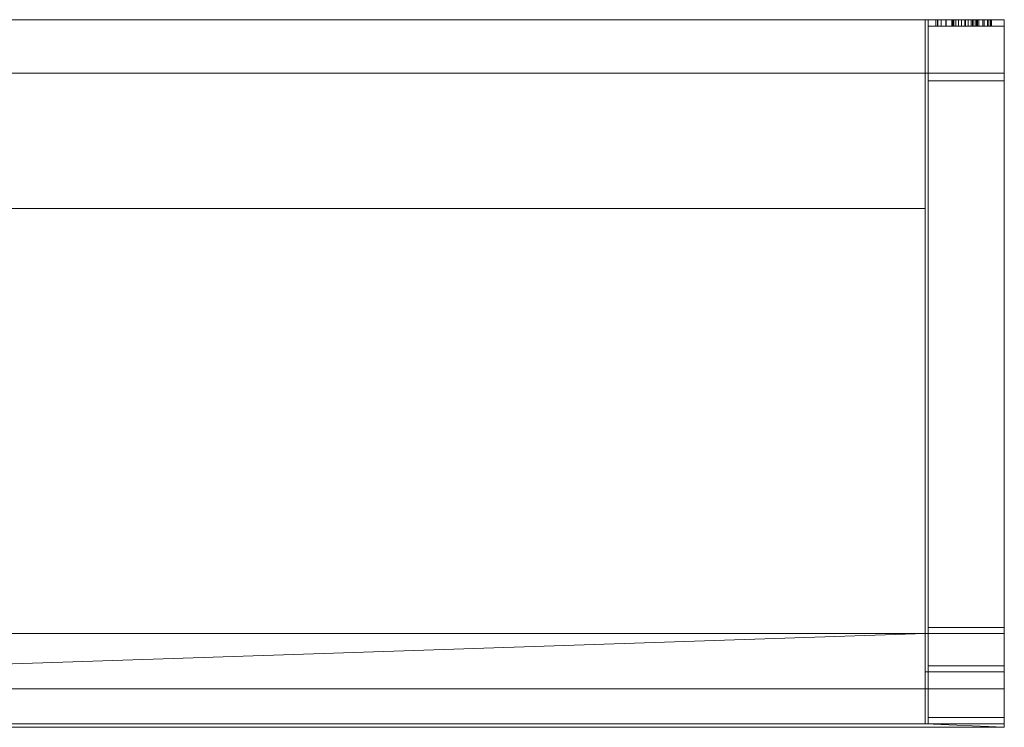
# Model space of a CAD drawing. Header units: millimetres. Extents: x -346 to 275, y -223 to 0.
# Tile 8 of 8: x -35 to 275, y -223 to 0. Entities that reach past the tile are written whole.
import ezdxf

# ---------------------------------------------------------------- set-up
doc = ezdxf.new("R2010")
doc.units = ezdxf.units.MM

# ---------------------------------------------------------------- blocks, each defined once
blk = doc.blocks.new('RSen_56_ME_FB_SOg - briza 22 - concealed wall mounted - SH_jaga - standard-286736-3D view')
at = {"lineweight": 18}
mesh = blk.add_polyface(dxfattribs=at)
corners = [(-250, 111, 493.95), (250, 111, 493.95), (250, 111, 266.97), (-250, 111, 266.97)]
mesh.append_faces([[corners[k] for k in face] for face in [(0, 1, 2, 3)]])
mesh = blk.add_polyface(dxfattribs=at)
corners = [(-250, 111, 266.97), (250, 111, 266.97), (250, 94.13, 263.08), (-250, 94.13, 263.08)]
mesh.append_faces([[corners[k] for k in face] for face in [(0, 1, 2, 3)]])
mesh = blk.add_polyface(dxfattribs=at)
corners = [(-250, 94.13, 263.08), (250, 94.13, 263.08), (250, 111, 190), (-250, 111, 190)]
mesh.append_faces([[corners[k] for k in face] for face in [(0, 1, 2, 3)]])
mesh = blk.add_polyface(dxfattribs=at)
corners = [(-250, 111, 190), (250, 111, 190), (250, 111), (-250, 111)]
mesh.append_faces([[corners[k] for k in face] for face in [(0, 1, 2, 3)]])
mesh = blk.add_polyface(dxfattribs=at)
corners = [(-250, 111), (250, 111), (250, -111), (-250, -111)]
mesh.append_faces([[corners[k] for k in face] for face in [(0, 1, 2, 3)]])
mesh = blk.add_polyface(dxfattribs=at)
corners = [(-250, 51.48, 530.43), (250, 51.48, 530.43), (250, 111, 493.95), (-250, 111, 493.95)]
mesh.append_faces([[corners[k] for k in face] for face in [(0, 1, 2, 3)]])
mesh = blk.add_polyface(dxfattribs=at)
corners = [(250, -111, 244.78), (250, -111), (250, 111), (250, 111, 190), (250, 94.13, 263.08), (250, 111, 266.97), (250, 111, 493.95), (250, 51.48, 530.43), (250, 51.48, 545), (250, -82.51, 545), (250, -94.63, 244.78)]
mesh.append_faces([[corners[k] for k in face] for face in [(10, 4, 7)]], dxfattribs={"vtx0": -1, "vtx1": -1, "vtx2": -1})
mesh.append_faces([[corners[k] for k in face] for face in [(10, 3, 4)]], dxfattribs={"vtx0": -1, "vtx2": -1})
mesh.append_faces([[corners[k] for k in face] for face in [(10, 0, 1)]], dxfattribs={"vtx2": -1})
mesh.append_faces([[corners[k] for k in face] for face in [(1, 2, 3, 10)]], dxfattribs={"vtx2": -1, "vtx3": -1})
mesh.append_faces([[corners[k] for k in face] for face in [(4, 5, 6, 7), (7, 8, 9, 10)]], dxfattribs={"vtx3": -1})
mesh = blk.add_polyface(dxfattribs=at)
corners = [(250, -111, 244.78), (250, -94.63, 244.78), (250, -82.51, 545), (250, 111, 545), (250, 111, 266.97), (250, 94.13, 263.08), (250, 111, 190), (250, 111), (250, -111)]
mesh.append_faces([[corners[k] for k in face] for face in [(1, 2, 5, 6)]], dxfattribs={"vtx1": -1, "vtx3": -1})
mesh.append_faces([[corners[k] for k in face] for face in [(3, 4, 5, 2), (6, 7, 8)]], dxfattribs={"vtx2": -1})
mesh.append_faces([[corners[k] for k in face] for face in [(8, 0, 1, 6)]], dxfattribs={"vtx2": -1, "vtx3": -1})
mesh = blk.add_polyface(dxfattribs=at)
corners = [(250, -82.51, 545), (251, -82.51, 545), (251, 111, 545), (250, 111, 545)]
mesh.append_faces([[corners[k] for k in face] for face in [(0, 1, 2, 3)]])
mesh = blk.add_polyface(dxfattribs=at)
corners = [(250, 111, 545), (251, 111, 545), (251, 111, 266.97), (250, 111, 266.97)]
mesh.append_faces([[corners[k] for k in face] for face in [(0, 1, 2, 3)]])
mesh = blk.add_polyface(dxfattribs=at)
corners = [(250, 111, 266.97), (251, 111, 266.97), (251, 94.13, 263.08), (250, 94.13, 263.08)]
mesh.append_faces([[corners[k] for k in face] for face in [(0, 1, 2, 3)]])
mesh = blk.add_polyface(dxfattribs=at)
corners = [(250, 94.13, 263.08), (251, 94.13, 263.08), (251, 111, 190), (250, 111, 190)]
mesh.append_faces([[corners[k] for k in face] for face in [(0, 1, 2, 3)]])
mesh = blk.add_polyface(dxfattribs=at)
corners = [(250, 111, 190), (251, 111, 190), (251, 111), (250, 111)]
mesh.append_faces([[corners[k] for k in face] for face in [(0, 1, 2, 3)]])
mesh = blk.add_polyface(dxfattribs=at)
corners = [(250, 111), (251, 111), (251, -111), (250, -111)]
mesh.append_faces([[corners[k] for k in face] for face in [(0, 1, 2, 3)]])
mesh = blk.add_polyface(dxfattribs=at)
corners = [(251, -111, 244.78), (251, -94.63, 244.78), (251, -82.51, 545), (251, 111, 545), (251, 111, 266.97), (251, 94.13, 263.08), (251, 111, 190), (251, 111), (251, -111), (251, -109, 242.78), (251, -109, 2), (251, 109, 2), (251, 109, 189.77), (251, 91.73, 264.58), (251, 109, 268.56), (251, 109, 543), (251, -80.59, 543), (251, -92.71, 242.78)]
mesh.append_faces([[corners[k] for k in face] for face in [(10, 8, 0, 9), (9, 0, 1, 17), (8, 10, 11, 7), (4, 14, 15, 3), (5, 13, 14, 4)]], dxfattribs={"vtx0": -1, "vtx2": -1})
mesh.append_faces([[corners[k] for k in face] for face in [(1, 2, 16, 17), (15, 16, 2, 3), (5, 6, 12, 13), (6, 7, 11, 12)]], dxfattribs={"vtx1": -1, "vtx3": -1})
mesh = blk.add_polyface(dxfattribs=at)
corners = [(251, -82.51, 545), (275, -82.51, 545), (275, 111, 545), (251, 111, 545)]
mesh.append_faces([[corners[k] for k in face] for face in [(0, 1, 2, 3)]])
mesh = blk.add_polyface(dxfattribs=at)
corners = [(251, 111, 266.97), (251, 111, 545), (275, 111, 545), (275, 111, 266.97), (266.5, 111, 427.52), (266.5, 111, 440.89), (266.37, 111, 441.91), (265.97, 111, 442.86), (265.34, 111, 443.68), (264.53, 111, 444.31), (263.57, 111, 444.71), (262.55, 111, 444.84), (261.53, 111, 444.71), (260.58, 111, 444.31), (259.76, 111, 443.68), (259.13, 111, 442.86), (258.73, 111, 441.91), (258.6, 111, 440.89), (258.6, 111, 427.93), (256.69, 111, 426.78), (255.14, 111, 425.19), (254.03, 111, 423.25), (253.45, 111, 421.1), (253.43, 111, 418.87), (253.97, 111, 416.71), (255.04, 111, 414.76), (256.56, 111, 413.13), (258.45, 111, 411.95), (260.57, 111, 411.27), (262.8, 111, 411.16), (264.98, 111, 411.6), (266.98, 111, 412.59), (268.67, 111, 414.04), (269.93, 111, 415.88), (270.7, 111, 417.97), (270.91, 111, 420.19), (270.55, 111, 422.39), (269.66, 111, 424.43), (268.28, 111, 426.17)]
mesh.append_faces([[corners[k] for k in face] for face in [(20, 17, 19), (21, 17, 20), (10, 2, 9), (32, 3, 31), (33, 3, 32), (37, 5, 36)]], dxfattribs={"vtx0": -1, "vtx1": -1})
mesh.append_faces([[corners[k] for k in face] for face in [(0, 23, 24), (23, 0, 1, 22), (0, 24, 25), (0, 28, 29), (2, 6, 7), (3, 34, 35, 2)]], dxfattribs={"vtx0": -1, "vtx2": -1})
mesh.append_faces([[corners[k] for k in face] for face in [(36, 5, 6, 2)]], dxfattribs={"vtx0": -1, "vtx2": -1, "vtx3": -1})
mesh.append_faces([[corners[k] for k in face] for face in [(18, 19, 17), (4, 5, 38)]], dxfattribs={"vtx1": -1})
mesh.append_faces([[corners[k] for k in face] for face in [(12, 13, 1), (15, 16, 1), (14, 15, 1), (13, 14, 1), (21, 22, 1), (27, 28, 0), (26, 27, 0), (25, 26, 0), (10, 11, 2), (8, 9, 2), (7, 8, 2), (37, 38, 5), (30, 31, 3), (35, 36, 2), (33, 34, 3)]], dxfattribs={"vtx1": -1, "vtx2": -1})
mesh.append_faces([[corners[k] for k in face] for face in [(16, 17, 21, 1)]], dxfattribs={"vtx1": -1, "vtx2": -1, "vtx3": -1})
mesh.append_faces([[corners[k] for k in face] for face in [(11, 12, 1, 2), (29, 30, 3, 0)]], dxfattribs={"vtx1": -1, "vtx3": -1})
mesh = blk.add_polyface(dxfattribs=at)
corners = [(251, 111, 266.97), (275, 111, 266.97), (275, 94.13, 263.08), (251, 94.13, 263.08)]
mesh.append_faces([[corners[k] for k in face] for face in [(0, 1, 2, 3)]])
mesh = blk.add_polyface(dxfattribs=at)
corners = [(251, 94.13, 263.08), (275, 94.13, 263.08), (275, 111, 190), (251, 111, 190)]
mesh.append_faces([[corners[k] for k in face] for face in [(0, 1, 2, 3)]])
mesh = blk.add_polyface(dxfattribs=at)
corners = [(251, 111), (251, 111, 190), (275, 111, 190), (275, 111), (266.5, 111, 77.52), (266.5, 111, 90.89), (266.37, 111, 91.91), (265.97, 111, 92.86), (265.34, 111, 93.68), (264.53, 111, 94.31), (263.57, 111, 94.71), (262.55, 111, 94.84), (261.53, 111, 94.71), (260.58, 111, 94.31), (259.76, 111, 93.68), (259.13, 111, 92.86), (258.73, 111, 91.91), (258.6, 111, 90.89), (258.6, 111, 77.93), (256.69, 111, 76.78), (255.14, 111, 75.19), (254.03, 111, 73.25), (253.45, 111, 71.1), (253.43, 111, 68.87), (253.97, 111, 66.71), (255.04, 111, 64.76), (256.56, 111, 63.13), (258.45, 111, 61.95), (260.57, 111, 61.27), (262.8, 111, 61.16), (264.98, 111, 61.6), (266.98, 111, 62.59), (268.67, 111, 64.04), (269.93, 111, 65.88), (270.7, 111, 67.97), (270.91, 111, 70.19), (270.55, 111, 72.39), (269.66, 111, 74.43), (268.28, 111, 76.17)]
mesh.append_faces([[corners[k] for k in face] for face in [(5, 38, 4)]], dxfattribs={"vtx0": -1})
mesh.append_faces([[corners[k] for k in face] for face in [(20, 17, 19), (21, 17, 20), (10, 2, 9), (32, 3, 31), (33, 3, 32), (37, 5, 36)]], dxfattribs={"vtx0": -1, "vtx1": -1})
mesh.append_faces([[corners[k] for k in face] for face in [(0, 23, 24), (0, 24, 25), (0, 28, 29), (2, 6, 7), (3, 34, 35, 2)]], dxfattribs={"vtx0": -1, "vtx2": -1})
mesh.append_faces([[corners[k] for k in face] for face in [(36, 5, 6, 2)]], dxfattribs={"vtx0": -1, "vtx2": -1, "vtx3": -1})
mesh.append_faces([[corners[k] for k in face] for face in [(18, 19, 17)]], dxfattribs={"vtx1": -1})
mesh.append_faces([[corners[k] for k in face] for face in [(12, 13, 1), (15, 16, 1), (14, 15, 1), (13, 14, 1), (21, 22, 1), (27, 28, 0), (26, 27, 0), (25, 26, 0), (10, 11, 2), (8, 9, 2), (7, 8, 2), (37, 38, 5), (30, 31, 3), (35, 36, 2), (33, 34, 3)]], dxfattribs={"vtx1": -1, "vtx2": -1})
mesh.append_faces([[corners[k] for k in face] for face in [(16, 17, 21, 1)]], dxfattribs={"vtx1": -1, "vtx2": -1, "vtx3": -1})
mesh.append_faces([[corners[k] for k in face] for face in [(11, 12, 1, 2), (22, 23, 0, 1), (29, 30, 3, 0)]], dxfattribs={"vtx1": -1, "vtx3": -1})
mesh = blk.add_polyface(dxfattribs=at)
corners = [(251, 111), (275, 111), (275, -111), (251, -111)]
mesh.append_faces([[corners[k] for k in face] for face in [(0, 1, 2, 3)]])
mesh = blk.add_polyface(dxfattribs=at)
corners = [(251, -111, 244.78), (251, -111), (251, 111), (251, 111, 190), (251, 94.13, 263.08), (251, 111, 266.97), (251, 111, 545), (251, -82.51, 545), (251, -94.63, 244.78)]
mesh.append_faces([[corners[k] for k in face] for face in [(8, 3, 4)]], dxfattribs={"vtx0": -1, "vtx2": -1})
mesh.append_faces([[corners[k] for k in face] for face in [(5, 6, 4)]], dxfattribs={"vtx1": -1})
mesh.append_faces([[corners[k] for k in face] for face in [(7, 8, 4, 6)]], dxfattribs={"vtx1": -1, "vtx2": -1})
mesh.append_faces([[corners[k] for k in face] for face in [(8, 0, 1)]], dxfattribs={"vtx2": -1})
mesh.append_faces([[corners[k] for k in face] for face in [(1, 2, 3, 8)]], dxfattribs={"vtx2": -1, "vtx3": -1})
mesh = blk.add_polyface(dxfattribs=at)
corners = [(251, -109, 2), (275, -109, 2), (275, 109, 2), (251, 109, 2)]
mesh.append_faces([[corners[k] for k in face] for face in [(0, 1, 2, 3)]])
mesh = blk.add_polyface(dxfattribs=at)
corners = [(251, 109, 189.77), (251, 109, 2), (275, 109, 2), (275, 109, 189.77), (266.5, 109, 90.89), (266.5, 109, 77.52), (268.28, 109, 76.17), (269.66, 109, 74.43), (270.55, 109, 72.39), (270.91, 109, 70.19), (270.7, 109, 67.97), (269.93, 109, 65.88), (268.67, 109, 64.04), (266.98, 109, 62.59), (264.98, 109, 61.6), (262.8, 109, 61.16), (260.57, 109, 61.27), (258.45, 109, 61.95), (256.56, 109, 63.13), (255.04, 109, 64.76), (253.97, 109, 66.71), (253.43, 109, 68.87), (253.45, 109, 71.1), (254.03, 109, 73.25), (255.14, 109, 75.19), (256.69, 109, 76.78), (258.6, 109, 77.93), (258.6, 109, 90.89), (258.73, 109, 91.91), (259.13, 109, 92.86), (259.76, 109, 93.68), (260.58, 109, 94.31), (261.53, 109, 94.71), (262.55, 109, 94.84), (263.57, 109, 94.71), (264.53, 109, 94.31), (265.34, 109, 93.68), (265.97, 109, 92.86), (266.37, 109, 91.91)]
mesh.append_faces([[corners[k] for k in face] for face in [(27, 25, 26)]], dxfattribs={"vtx0": -1})
mesh.append_faces([[corners[k] for k in face] for face in [(20, 1, 19), (14, 2, 13), (11, 2, 10), (36, 3, 35), (38, 3, 37)]], dxfattribs={"vtx0": -1, "vtx1": -1})
mesh.append_faces([[corners[k] for k in face] for face in [(3, 38, 8)]], dxfattribs={"vtx0": -1, "vtx1": -1, "vtx2": -1})
mesh.append_faces([[corners[k] for k in face] for face in [(1, 20, 21), (1, 21, 22, 0), (0, 32, 33), (2, 11, 12), (4, 7, 8, 38), (4, 6, 7)]], dxfattribs={"vtx0": -1, "vtx2": -1})
mesh.append_faces([[corners[k] for k in face] for face in [(0, 22, 23, 28)]], dxfattribs={"vtx0": -1, "vtx2": -1, "vtx3": -1})
mesh.append_faces([[corners[k] for k in face] for face in [(5, 6, 4)]], dxfattribs={"vtx1": -1})
mesh.append_faces([[corners[k] for k in face] for face in [(16, 17, 1), (18, 19, 1), (17, 18, 1), (24, 25, 27), (28, 29, 0), (31, 32, 0), (30, 31, 0), (29, 30, 0), (14, 15, 2), (12, 13, 2), (8, 9, 3), (36, 37, 3), (34, 35, 3)]], dxfattribs={"vtx1": -1, "vtx2": -1})
mesh.append_faces([[corners[k] for k in face] for face in [(15, 16, 1, 2), (27, 28, 23, 24), (9, 10, 2, 3), (33, 34, 3, 0)]], dxfattribs={"vtx1": -1, "vtx3": -1})
mesh = blk.add_polyface(dxfattribs=at)
corners = [(251, 109, 189.77), (275, 109, 189.77), (275, 91.73, 264.58), (251, 91.73, 264.58)]
mesh.append_faces([[corners[k] for k in face] for face in [(0, 1, 2, 3)]])
mesh = blk.add_polyface(dxfattribs=at)
corners = [(251, 91.73, 264.58), (275, 91.73, 264.58), (275, 109, 268.56), (251, 109, 268.56)]
mesh.append_faces([[corners[k] for k in face] for face in [(0, 1, 2, 3)]])
mesh = blk.add_polyface(dxfattribs=at)
corners = [(251, 109, 543), (251, 109, 268.56), (275, 109, 268.56), (275, 109, 543), (266.5, 109, 440.89), (266.5, 109, 427.52), (268.28, 109, 426.17), (269.66, 109, 424.43), (270.55, 109, 422.39), (270.91, 109, 420.19), (270.7, 109, 417.97), (269.93, 109, 415.88), (268.67, 109, 414.04), (266.98, 109, 412.59), (264.98, 109, 411.6), (262.8, 109, 411.16), (260.57, 109, 411.27), (258.45, 109, 411.95), (256.56, 109, 413.13), (255.04, 109, 414.76), (253.97, 109, 416.71), (253.43, 109, 418.87), (253.45, 109, 421.1), (254.03, 109, 423.25), (255.14, 109, 425.19), (256.69, 109, 426.78), (258.6, 109, 427.93), (258.6, 109, 440.89), (258.73, 109, 441.91), (259.13, 109, 442.86), (259.76, 109, 443.68), (260.58, 109, 444.31), (261.53, 109, 444.71), (262.55, 109, 444.84), (263.57, 109, 444.71), (264.53, 109, 444.31), (265.34, 109, 443.68), (265.97, 109, 442.86), (266.37, 109, 441.91)]
mesh.append_faces([[corners[k] for k in face] for face in [(27, 25, 26)]], dxfattribs={"vtx0": -1})
mesh.append_faces([[corners[k] for k in face] for face in [(20, 1, 19), (14, 2, 13), (11, 2, 10), (36, 3, 35), (38, 3, 37)]], dxfattribs={"vtx0": -1, "vtx1": -1})
mesh.append_faces([[corners[k] for k in face] for face in [(3, 38, 8)]], dxfattribs={"vtx0": -1, "vtx1": -1, "vtx2": -1})
mesh.append_faces([[corners[k] for k in face] for face in [(1, 20, 21), (0, 32, 33), (2, 11, 12), (4, 7, 8, 38), (4, 6, 7)]], dxfattribs={"vtx0": -1, "vtx2": -1})
mesh.append_faces([[corners[k] for k in face] for face in [(0, 22, 23, 28)]], dxfattribs={"vtx0": -1, "vtx2": -1, "vtx3": -1})
mesh.append_faces([[corners[k] for k in face] for face in [(5, 6, 4)]], dxfattribs={"vtx1": -1})
mesh.append_faces([[corners[k] for k in face] for face in [(16, 17, 1), (18, 19, 1), (17, 18, 1), (24, 25, 27), (28, 29, 0), (31, 32, 0), (30, 31, 0), (29, 30, 0), (14, 15, 2), (12, 13, 2), (8, 9, 3), (36, 37, 3), (34, 35, 3)]], dxfattribs={"vtx1": -1, "vtx2": -1})
mesh.append_faces([[corners[k] for k in face] for face in [(0, 1, 21, 22), (15, 16, 1, 2), (27, 28, 23, 24), (9, 10, 2, 3), (33, 34, 3, 0)]], dxfattribs={"vtx1": -1, "vtx3": -1})
mesh = blk.add_polyface(dxfattribs=at)
corners = [(251, 109, 543), (275, 109, 543), (275, -80.59, 543), (251, -80.59, 543)]
mesh.append_faces([[corners[k] for k in face] for face in [(0, 1, 2, 3)]])
mesh = blk.add_polyface(dxfattribs=at)
corners = [(266.5, 109, 77.52), (266.5, 111, 77.52), (268.28, 111, 76.17), (269.66, 111, 74.43), (270.55, 111, 72.39), (270.91, 111, 70.19), (270.7, 111, 67.97), (269.93, 111, 65.88), (268.67, 111, 64.04), (266.98, 111, 62.59), (264.98, 111, 61.6), (262.8, 111, 61.16), (260.57, 111, 61.27), (258.45, 111, 61.95), (256.56, 111, 63.13), (255.04, 111, 64.76), (253.97, 111, 66.71), (253.43, 111, 68.87), (253.45, 111, 71.1), (254.03, 111, 73.25), (255.14, 111, 75.19), (256.69, 111, 76.78), (258.6, 111, 77.93), (258.6, 109, 77.93), (256.69, 109, 76.78), (255.14, 109, 75.19), (254.03, 109, 73.25), (253.45, 109, 71.1), (253.43, 109, 68.87), (253.97, 109, 66.71), (255.04, 109, 64.76), (256.56, 109, 63.13), (258.45, 109, 61.95), (260.57, 109, 61.27), (262.8, 109, 61.16), (264.98, 109, 61.6), (266.98, 109, 62.59), (268.67, 109, 64.04), (269.93, 109, 65.88), (270.7, 109, 67.97), (270.91, 109, 70.19), (270.55, 109, 72.39), (269.66, 109, 74.43), (268.28, 109, 76.17)]
mesh.append_faces([[corners[k] for k in face] for face in [(24, 21, 22, 23)]], dxfattribs={"vtx0": -1})
mesh.append_faces([[corners[k] for k in face] for face in [(27, 18, 19, 26), (25, 20, 21, 24), (26, 19, 20, 25), (33, 12, 13, 32), (32, 13, 14, 31), (30, 15, 16, 29), (29, 16, 17, 28), (31, 14, 15, 30), (28, 17, 18, 27), (12, 33, 34, 11), (38, 7, 8, 37), (36, 9, 10, 35), (35, 10, 11, 34), (37, 8, 9, 36), (43, 2, 3, 42), (41, 4, 5, 40), (40, 5, 6, 39), (42, 3, 4, 41), (39, 6, 7, 38)]], dxfattribs={"vtx0": -1, "vtx2": -1})
mesh.append_faces([[corners[k] for k in face] for face in [(0, 1, 2, 43)]], dxfattribs={"vtx2": -1})
mesh = blk.add_polyface(dxfattribs=at)
corners = [(266.5, 109, 427.52), (266.5, 111, 427.52), (268.28, 111, 426.17), (269.66, 111, 424.43), (270.55, 111, 422.39), (270.91, 111, 420.19), (270.7, 111, 417.97), (269.93, 111, 415.88), (268.67, 111, 414.04), (266.98, 111, 412.59), (264.98, 111, 411.6), (262.8, 111, 411.16), (260.57, 111, 411.27), (258.45, 111, 411.95), (256.56, 111, 413.13), (255.04, 111, 414.76), (253.97, 111, 416.71), (253.43, 111, 418.87), (253.45, 111, 421.1), (254.03, 111, 423.25), (255.14, 111, 425.19), (256.69, 111, 426.78), (258.6, 111, 427.93), (258.6, 109, 427.93), (256.69, 109, 426.78), (255.14, 109, 425.19), (254.03, 109, 423.25), (253.45, 109, 421.1), (253.43, 109, 418.87), (253.97, 109, 416.71), (255.04, 109, 414.76), (256.56, 109, 413.13), (258.45, 109, 411.95), (260.57, 109, 411.27), (262.8, 109, 411.16), (264.98, 109, 411.6), (266.98, 109, 412.59), (268.67, 109, 414.04), (269.93, 109, 415.88), (270.7, 109, 417.97), (270.91, 109, 420.19), (270.55, 109, 422.39), (269.66, 109, 424.43), (268.28, 109, 426.17)]
mesh.append_faces([[corners[k] for k in face] for face in [(1, 2, 43, 0)]], dxfattribs={"vtx1": -1})
mesh.append_faces([[corners[k] for k in face] for face in [(18, 19, 26, 27), (19, 20, 25, 26), (20, 21, 24, 25), (15, 16, 29, 30), (16, 17, 28, 29), (12, 13, 32, 33), (13, 14, 31, 32), (14, 15, 30, 31), (17, 18, 27, 28), (11, 12, 33, 34), (10, 11, 34, 35), (7, 8, 37, 38), (8, 9, 36, 37), (9, 10, 35, 36), (4, 5, 40, 41), (5, 6, 39, 40), (2, 3, 42, 43), (3, 4, 41, 42), (6, 7, 38, 39)]], dxfattribs={"vtx1": -1, "vtx3": -1})
mesh.append_faces([[corners[k] for k in face] for face in [(21, 22, 23, 24)]], dxfattribs={"vtx3": -1})
mesh = blk.add_polyface(dxfattribs=at)
corners = [(266.5, 111, 90.89), (266.5, 109, 90.89), (266.37, 109, 91.91), (265.97, 109, 92.86), (265.34, 109, 93.68), (264.53, 109, 94.31), (263.57, 109, 94.71), (262.55, 109, 94.84), (261.53, 109, 94.71), (260.58, 109, 94.31), (259.76, 109, 93.68), (259.13, 109, 92.86), (258.73, 109, 91.91), (258.6, 109, 90.89), (258.6, 111, 90.89), (258.73, 111, 91.91), (259.13, 111, 92.86), (259.76, 111, 93.68), (260.58, 111, 94.31), (261.53, 111, 94.71), (262.55, 111, 94.84), (263.57, 111, 94.71), (264.53, 111, 94.31), (265.34, 111, 93.68), (265.97, 111, 92.86), (266.37, 111, 91.91)]
mesh.append_faces([[corners[k] for k in face] for face in [(2, 25, 0, 1)]], dxfattribs={"vtx0": -1})
mesh.append_faces([[corners[k] for k in face] for face in [(3, 24, 25, 2), (6, 21, 22, 5), (5, 22, 23, 4), (4, 23, 24, 3), (21, 6, 7, 20), (10, 17, 18, 9), (9, 18, 19, 8), (12, 15, 16, 11), (11, 16, 17, 10), (8, 19, 20, 7)]], dxfattribs={"vtx0": -1, "vtx2": -1})
mesh.append_faces([[corners[k] for k in face] for face in [(13, 14, 15, 12)]], dxfattribs={"vtx2": -1})
mesh = blk.add_polyface(dxfattribs=at)
corners = [(258.6, 109, 90.89), (258.6, 109, 77.93), (258.6, 111, 77.93), (258.6, 111, 90.89)]
mesh.append_faces([[corners[k] for k in face] for face in [(0, 1, 2, 3)]])
mesh = blk.add_polyface(dxfattribs=at)
corners = [(266.5, 111, 440.89), (266.5, 109, 440.89), (266.37, 109, 441.91), (265.97, 109, 442.86), (265.34, 109, 443.68), (264.53, 109, 444.31), (263.57, 109, 444.71), (262.55, 109, 444.84), (261.53, 109, 444.71), (260.58, 109, 444.31), (259.76, 109, 443.68), (259.13, 109, 442.86), (258.73, 109, 441.91), (258.6, 109, 440.89), (258.6, 111, 440.89), (258.73, 111, 441.91), (259.13, 111, 442.86), (259.76, 111, 443.68), (260.58, 111, 444.31), (261.53, 111, 444.71), (262.55, 111, 444.84), (263.57, 111, 444.71), (264.53, 111, 444.31), (265.34, 111, 443.68), (265.97, 111, 442.86), (266.37, 111, 441.91)]
mesh.append_faces([[corners[k] for k in face] for face in [(14, 15, 12, 13)]], dxfattribs={"vtx1": -1})
mesh.append_faces([[corners[k] for k in face] for face in [(24, 25, 2, 3), (21, 22, 5, 6), (22, 23, 4, 5), (23, 24, 3, 4), (6, 7, 20, 21), (17, 18, 9, 10), (18, 19, 8, 9), (15, 16, 11, 12), (16, 17, 10, 11), (7, 8, 19, 20)]], dxfattribs={"vtx1": -1, "vtx3": -1})
mesh.append_faces([[corners[k] for k in face] for face in [(25, 0, 1, 2)]], dxfattribs={"vtx3": -1})
mesh = blk.add_polyface(dxfattribs=at)
corners = [(258.6, 109, 440.89), (258.6, 109, 427.93), (258.6, 111, 427.93), (258.6, 111, 440.89)]
mesh.append_faces([[corners[k] for k in face] for face in [(0, 1, 2, 3)]])
mesh = blk.add_polyface(dxfattribs=at)
corners = [(266.5, 109, 77.52), (266.5, 109, 90.89), (266.5, 111, 90.89), (266.5, 111, 77.52)]
mesh.append_faces([[corners[k] for k in face] for face in [(0, 1, 2, 3)]])
mesh = blk.add_polyface(dxfattribs=at)
corners = [(266.5, 109, 427.52), (266.5, 109, 440.89), (266.5, 111, 440.89), (266.5, 111, 427.52)]
mesh.append_faces([[corners[k] for k in face] for face in [(0, 1, 2, 3)]])
mesh = blk.add_polyface(dxfattribs=at)
corners = [(275, -111, 244.78), (275, -111), (275, 111), (275, 111, 190), (275, 94.13, 263.08), (275, 111, 266.97), (275, 111, 545), (275, -82.51, 545), (275, -94.63, 244.78), (275, -109, 242.78), (275, -92.71, 242.78), (275, -80.59, 543), (275, 109, 543), (275, 109, 268.56), (275, 91.73, 264.58), (275, 109, 189.77), (275, 109, 2), (275, -109, 2)]
mesh.append_faces([[corners[k] for k in face] for face in [(12, 6, 7, 11), (16, 2, 3, 15), (15, 3, 4, 14), (2, 16, 17, 1), (8, 10, 11, 7)]], dxfattribs={"vtx0": -1, "vtx2": -1})
mesh.append_faces([[corners[k] for k in face] for face in [(5, 6, 12, 13), (13, 14, 4, 5), (9, 10, 8, 0), (0, 1, 17, 9)]], dxfattribs={"vtx1": -1, "vtx3": -1})
mesh = blk.add_polyface(dxfattribs=at)
corners = [(-250, 51.48, 545), (-250, -82.51, 545), (-275, -82.51, 545), (-275, -99.94, 545), (275, -99.94, 545), (275, -82.51, 545), (250, -82.51, 545), (250, 51.48, 545)]
mesh.append_faces([[corners[k] for k in face] for face in [(7, 0, 1, 6), (4, 5, 6, 3)]], dxfattribs={"vtx2": -1})
mesh.append_faces([[corners[k] for k in face] for face in [(1, 2, 3, 6)]], dxfattribs={"vtx2": -1, "vtx3": -1})
mesh = blk.add_polyface(dxfattribs=at)
corners = [(-250, 51.48, 545), (250, 51.48, 545), (250, 51.48, 530.43), (-250, 51.48, 530.43)]
mesh.append_faces([[corners[k] for k in face] for face in [(0, 1, 2, 3)]])
mesh = blk.add_polyface(dxfattribs=at)
corners = [(251, -80.59, 543), (275, -80.59, 543), (275, -92.71, 242.78), (251, -92.71, 242.78)]
mesh.append_faces([[corners[k] for k in face] for face in [(0, 1, 2, 3)]])
mesh = blk.add_polyface(dxfattribs=at)
corners = [(-275, -94.63, 244.78), (-275, -82.51, 545), (-250, -82.51, 545), (-250, -94.63, 244.78), (275, -82.51, 545), (275, -94.63, 244.78), (250, -94.63, 244.78), (250, -82.51, 545)]
mesh.append_faces([[corners[k] for k in face] for face in [(0, 1, 2, 3), (5, 6, 7, 4)]])
mesh = blk.add_polyface(dxfattribs=at)
corners = [(250, -94.63, 244.78), (251, -94.63, 244.78), (251, -82.51, 545), (250, -82.51, 545)]
mesh.append_faces([[corners[k] for k in face] for face in [(0, 1, 2, 3)]])
mesh = blk.add_polyface(dxfattribs=at)
corners = [(251, -94.63, 244.78), (275, -94.63, 244.78), (275, -82.51, 545), (251, -82.51, 545)]
mesh.append_faces([[corners[k] for k in face] for face in [(0, 1, 2, 3)]])
mesh = blk.add_polyface(dxfattribs=at)
corners = [(275, -82.51, 545), (275, -99.94, 545), (275, -112.07, 244.78), (275, -94.63, 244.78)]
mesh.append_faces([[corners[k] for k in face] for face in [(0, 1, 2, 3)]])
mesh = blk.add_polyface(dxfattribs=at)
corners = [(251, -92.71, 242.78), (275, -92.71, 242.78), (275, -109, 242.78), (251, -109, 242.78)]
mesh.append_faces([[corners[k] for k in face] for face in [(0, 1, 2, 3)]])
mesh = blk.add_polyface(dxfattribs=at)
corners = [(-275, -112.07, 244.78), (-275, -94.63, 244.78), (-250, -94.63, 244.78), (-250, -111, 244.78), (250, -111, 244.78), (250, -94.63, 244.78), (275, -94.63, 244.78), (275, -112.07, 244.78)]
mesh.append_faces([[corners[k] for k in face] for face in [(0, 3, 4, 7)]], dxfattribs={"vtx0": -1, "vtx2": -1})
mesh.append_faces([[corners[k] for k in face] for face in [(1, 2, 3, 0)]], dxfattribs={"vtx2": -1})
mesh.append_faces([[corners[k] for k in face] for face in [(4, 5, 6, 7)]], dxfattribs={"vtx3": -1})
mesh = blk.add_polyface(dxfattribs=at)
corners = [(250, -111, 244.78), (251, -111, 244.78), (251, -94.63, 244.78), (250, -94.63, 244.78)]
mesh.append_faces([[corners[k] for k in face] for face in [(0, 1, 2, 3)]])
mesh = blk.add_polyface(dxfattribs=at)
corners = [(251, -111, 244.78), (275, -111, 244.78), (275, -94.63, 244.78), (251, -94.63, 244.78)]
mesh.append_faces([[corners[k] for k in face] for face in [(0, 1, 2, 3)]])
mesh = blk.add_polyface(dxfattribs=at)
corners = [(-275, -112.07, 244.78), (275, -112.07, 244.78), (275, -99.94, 545), (-275, -99.94, 545)]
mesh.append_faces([[corners[k] for k in face] for face in [(0, 1, 2, 3)]])
mesh = blk.add_polyface(dxfattribs=at)
corners = [(-250, -111), (250, -111), (250, -111, 244.78), (-250, -111, 244.78)]
mesh.append_faces([[corners[k] for k in face] for face in [(0, 1, 2, 3)]])
mesh = blk.add_polyface(dxfattribs=at)
corners = [(250, -111), (251, -111), (251, -111, 244.78), (250, -111, 244.78)]
mesh.append_faces([[corners[k] for k in face] for face in [(0, 1, 2, 3)]])
mesh = blk.add_polyface(dxfattribs=at)
corners = [(251, -109, 242.78), (275, -109, 242.78), (275, -109, 2), (251, -109, 2)]
mesh.append_faces([[corners[k] for k in face] for face in [(0, 1, 2, 3)]])
mesh = blk.add_polyface(dxfattribs=at)
corners = [(251, -111), (275, -111), (275, -111, 244.78), (251, -111, 244.78)]
mesh.append_faces([[corners[k] for k in face] for face in [(0, 1, 2, 3)]])

msp = doc.modelspace()

# ---------------------------------------------------------------- block references
at = {"lineweight": 18}
msp.add_blockref('RSen_56_ME_FB_SOg - briza 22 - concealed wall mounted - SH_jaga - standard-286736-3D view', (0, -111), dxfattribs=at)

doc.saveas('drawing.dxf')
